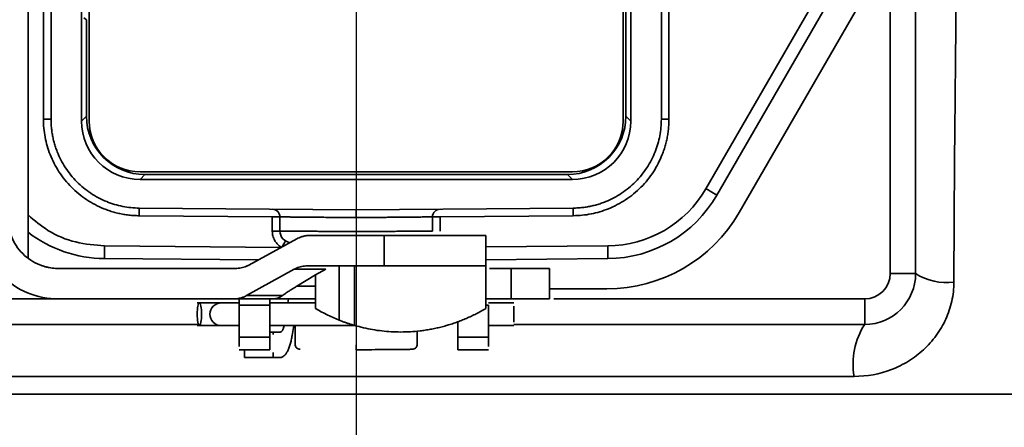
# Model space of a CAD drawing. Header units: millimetres. Extents: x 92 to 152, y 67 to 203.
# Tile 6 of 12: x 141.57 to 145.44, y 73.22 to 74.83. Entities that reach past the tile are written whole.
import ezdxf

# ---------------------------------------------------------------- set-up
doc = ezdxf.new("R2010")
doc.units = ezdxf.units.MM
doc.layers.add('SLD-0', color=179, linetype='Continuous')
doc.layers.add('标注层', color=7, linetype='Continuous')
doc.styles.add('SLDTEXTSTYLE1', font='GOTHIC.TTF', dxfattribs={"width": 0.79431})
doc.styles.add('SLDTEXTSTYLE2', font='GOTHIC.TTF', dxfattribs={"width": 0.913})
doc.dimstyles.new('SLDDIMSTYLE0', dxfattribs={"dimtxt": 2.5, "dimasz": 3.5, "dimexe": 0, "dimexo": 0.0625, "dimgap": 0.625, "dimtad": 2, "dimlfac": 10, "dimrnd": 1e-09, "dimzin": 12, "dimdsep": 46, "dimtxsty": 'SLDTEXTSTYLE1', "dimblk1": 'NONE', "dimblk2": 'NONE', "dimsah": 1, "dimcen": 0.09, "dimadec": 0, "dimazin": 3, "dimtfac": 1, "dimtofl": 0, "dimtmove": 0, "dimatfit": 3, "dimldrblk": 'NONE', "dimfxl": 0, "dimfrac": 2, "dimtolj": 1, "dimtzin": 12, "dimarcsym": 0})

# ---------------------------------------------------------------- blocks, each defined once
blk = doc.blocks.new('_D_2')
at = {"layer": '标注层'}
for p, q in [((124.7256, 93.6186), (124.7256, 66.8735)), ((142.8906, 75.5036), (142.8906, 66.8735)), ((124.7256, 67.3735), (142.8906, 67.3735))]:
    blk.add_line(p, q, dxfattribs=at)
for points in [[(124.7256, 67.3735), (126.7256, 67.1235), (126.7256, 67.6235)], [(142.8906, 67.3735), (140.8906, 67.6235), (140.8906, 67.1235)]]:
    blk.add_solid(points, dxfattribs=at)
at = {"layer": '标注层', "insert": (129.5008, 70.5962), "char_height": 2.5, "attachment_point": 1, "style": 'SLDTEXTSTYLE2'}
blk.add_mtext('181.65', dxfattribs=at)
blk = doc.blocks.new('_NONE')

msp = doc.modelspace()

# ---------------------------------------------------------------- linework, layer by layer
at = {"layer": 'SLD-0', "color": 179, "linetype": 'Continuous', "lineweight": 35}
for p, q in [((145.0906, 76.7286), (145.0906, 73.8286)), ((141.6006, 73.8882), (141.6006, 76.6691)), ((141.8106, 76.1286), (141.8106, 74.4285)), ((143.9406, 76.1286), (143.9406, 74.4286)), ((143.9706, 74.4285), (143.9706, 76.1286)), ((141.6606, 74.436), (141.6606, 76.1211)), ((141.6906, 76.1211), (141.6906, 74.436)), ((143.9514, 76.1094), (143.9514, 74.4477)), ((144.0906, 74.436), (144.0906, 76.1211)), ((144.1206, 76.1211), (144.1206, 74.436)), ((144.7803, 75.0536), (144.2657, 74.1622)), ((144.8236, 75.0286), (144.309, 74.1372)), ((144.9189, 74.9736), (144.3964, 74.0686)), ((141.8406, 74.4286), (141.8406, 74.8583)), ((141.8298, 74.8273), (141.82, 74.8343)), ((141.8298, 74.4477), (141.8298, 74.8273)), ((141.6606, 74.436), (141.6906, 74.436)), ((141.8106, 74.4285), (141.8298, 74.4477)), ((143.9514, 74.4477), (143.9706, 74.4285)), ((144.1206, 74.436), (144.0906, 74.436)), ((143.7406, 74.2286), (142.0406, 74.2286)), ((142.0598, 74.2178), (142.0406, 74.1986)), ((142.0406, 74.1986), (143.7406, 74.1986)), ((143.7214, 74.2178), (142.0598, 74.2178)), ((143.7406, 74.1986), (143.7214, 74.2178)), ((144.2741, 74.1573), (144.2657, 74.1622)), ((144.2822, 74.1526), (144.2741, 74.1573)), ((144.2897, 74.1483), (144.2822, 74.1526)), ((144.2963, 74.1445), (144.2897, 74.1483)), ((144.3017, 74.1414), (144.2963, 74.1445)), ((144.3057, 74.1391), (144.3017, 74.1414)), ((144.3081, 74.1377), (144.3057, 74.1391)), ((144.309, 74.1372), (144.3081, 74.1377)), ((142.0374, 74.0727), (142.0375, 74.0772)), ((142.0374, 74.0675), (142.0374, 74.0727)), ((142.0375, 74.086), (142.8906, 74.0786)), ((142.0375, 74.0854), (142.0375, 74.086)), ((142.0375, 74.0837), (142.0375, 74.0854)), ((142.0375, 74.0809), (142.0375, 74.0837)), ((142.0375, 74.0772), (142.0375, 74.0809)), ((142.8906, 74.0786), (143.7437, 74.086)), ((143.7437, 74.0854), (143.7437, 74.086)), ((143.7437, 74.0837), (143.7437, 74.0854)), ((143.7437, 74.0809), (143.7437, 74.0837)), ((143.7437, 74.0772), (143.7437, 74.0809)), ((143.7438, 74.0727), (143.7437, 74.0772)), ((143.7438, 74.0675), (143.7438, 74.0727)), ((142.0373, 74.0619), (142.0374, 74.0675)), ((142.0373, 74.056), (142.0373, 74.0619)), ((142.5606, 74.0514), (142.0373, 74.056)), ((142.5606, 73.9958), (142.5606, 74.0514)), ((142.5906, 74.0514), (142.5906, 73.9958)), ((143.1906, 74.0514), (143.1906, 73.9958)), ((143.7439, 74.056), (143.2206, 74.0514)), ((143.2206, 74.0514), (143.2206, 73.9958)), ((143.7439, 74.0619), (143.7438, 74.0675)), ((143.7439, 74.056), (143.7439, 74.0619)), ((142.5906, 73.9958), (142.5606, 73.9958)), ((142.6571, 73.9652), (142.4686, 73.862)), ((143.0006, 73.9786), (142.7098, 73.9786)), ((143.0006, 73.9786), (143.0006, 73.8586)), ((143.4006, 73.9786), (143.4006, 73.8586)), ((142.5051, 73.8819), (141.9009, 73.8872)), ((143.8803, 73.8872), (143.4006, 73.883)), ((142.4159, 73.8486), (141.7206, 73.8486)), ((142.4599, 73.742), (142.6464, 73.8452)), ((142.7708, 73.8452), (142.6464, 73.8452)), ((142.6986, 73.8586), (143.0006, 73.8586)), ((142.7708, 73.8452), (142.7306, 73.8229)), ((142.8243, 73.8586), (142.8243, 73.645)), ((142.8841, 73.6244), (142.8841, 73.8586)), ((143.4006, 73.8586), (143.4006, 73.6915)), ((143.5006, 73.8486), (143.415, 73.8486)), ((143.5006, 73.7286), (143.5006, 73.8486)), ((143.6506, 73.7286), (143.6506, 73.8486)), ((142.657, 73.7786), (142.7306, 73.8229)), ((142.7306, 73.8229), (142.7306, 73.7786)), ((145.0906, 73.8286), (144.9906, 73.8286)), ((142.7306, 73.7786), (142.657, 73.7786)), ((142.7306, 73.7786), (142.7306, 73.6915)), ((143.8768, 73.7686), (143.6506, 73.7686)), ((142.4078, 73.7286), (141.7206, 73.7286)), ((142.5625, 73.7286), (142.4078, 73.7286)), ((142.6007, 73.742), (142.4599, 73.742)), ((142.7306, 73.7286), (142.5625, 73.7286)), ((142.6241, 73.7286), (142.6217, 73.7136)), ((143.5006, 73.7286), (143.4006, 73.7286)), ((144.8906, 73.6286), (144.8906, 73.7286)), ((142.3606, 73.7136), (142.2654, 73.7136)), ((142.4306, 73.7136), (142.3606, 73.7136)), ((142.5506, 73.7039), (142.4306, 73.7039)), ((142.4306, 73.7039), (142.4306, 73.5778)), ((142.7306, 73.7136), (142.5506, 73.7136)), ((142.5506, 73.7039), (142.5506, 73.5778)), ((143.5107, 73.7136), (143.4106, 73.7136)), ((143.4106, 73.5778), (143.4106, 73.7039)), ((142.2737, 73.6286), (140.8906, 73.6286)), ((142.2654, 73.6236), (142.3606, 73.6236)), ((142.3606, 73.6236), (142.4304, 73.6236)), ((142.5506, 73.6236), (142.8887, 73.6236)), ((142.6389, 73.5852), (142.6451, 73.6236)), ((142.6506, 73.6236), (142.6506, 73.5483)), ((143.2906, 73.5778), (143.2906, 73.6405)), ((143.4106, 73.6236), (143.5107, 73.6236)), ((144.8906, 73.6286), (143.5106, 73.6286)), ((142.4306, 73.5778), (142.5506, 73.5778)), ((142.5645, 73.5986), (142.5506, 73.5986)), ((142.5645, 73.5986), (142.5645, 73.5884)), ((142.5924, 73.5986), (142.5645, 73.5986)), ((143.1306, 73.5483), (143.1306, 73.6028)), ((143.4106, 73.5778), (143.2906, 73.5778)), ((142.4304, 73.5286), (142.5508, 73.5286)), ((142.4518, 73.5286), (142.4518, 73.4986)), ((143.2904, 73.5286), (143.4108, 73.5286)), ((142.5645, 73.4986), (142.4518, 73.4986)), ((142.5645, 73.518), (142.5645, 73.4986)), ((142.5645, 73.4986), (142.5924, 73.4986)), ((144.8489, 73.4238), (140.9323, 73.4238)), ((142.8906, 73.3536), (133.4906, 73.3536)), ((152.2906, 73.3536), (142.8906, 73.3536))]:
    msp.add_line(p, q, dxfattribs=at)
at = {"layer": 'SLD-0', "color": 8, "linetype": 'Continuous', "lineweight": 35}
for p, q in [((144.9906, 73.8286), (144.9906, 75.1686)), ((142.6102, 73.9526), (142.6117, 73.955)), ((142.6117, 73.955), (142.6125, 73.9565)), ((142.6125, 73.9565), (142.6128, 73.957)), ((142.5949, 73.9311), (141.9013, 73.9372)), ((142.5989, 73.9333), (142.6006, 73.9362)), ((142.6006, 73.9362), (142.6034, 73.941)), ((142.6034, 73.941), (142.6061, 73.9455)), ((142.6061, 73.9455), (142.6084, 73.9494)), ((142.6084, 73.9494), (142.6102, 73.9526)), ((143.8799, 73.9372), (143.4006, 73.933)), ((140.8906, 73.7286), (141.7206, 73.7286)), ((143.6681, 73.7286), (144.8906, 73.7286)), ((143.4106, 73.7039), (143.4006, 73.7039))]:
    msp.add_line(p, q, dxfattribs=at)
at = {"layer": 'SLD-0', "color": 179, "linetype": 'Continuous', "lineweight": 35}
for centre, radius, start, end in [((142.0406, 74.4286), 0.2, 180, 270), ((143.7406, 74.4286), 0.2, 270, 0), ((143.876, 74.3872), 0.5, 270.5, 330), ((142.5606, 74.0514), 0.03, 360, 89.5), ((143.2206, 74.0514), 0.03, 90.5, 180), ((143.8768, 74.3686), 0.6, 270, 330), ((142.6356, 73.9958), 0.045, 180, 264.3975), ((141.9052, 74.3872), 0.5, 232.4626, 269.5), ((144.8906, 73.8286), 0.2, 270, 0), ((144.8906, 73.8286), 0.1, 270, 0), ((145.2119, 74.0165), 0.2237, 237.1677, 277.5152), ((142.3606, 73.6686), 0.045, 90, 270), ((145.1276, 73.4737), 0.2831, 146.838, 190.1655)]:
    msp.add_arc(centre, radius, start, end, dxfattribs=at)
for centre, major_axis, end_param in [((142.0406, 74.4286), (-0.1626, -0.1626), 7.068545), ((142.0598, 74.4478), (-0.1626, -0.1626), 7.068545), ((143.7214, 74.4478), (0.1626, -0.1626), 7.068545), ((143.7406, 74.4286), (0.1626, -0.1626), 7.068546)]:
    msp.add_ellipse(centre, major_axis=major_axis, ratio=0.999924, start_param=5.497825, end_param=end_param, dxfattribs=at)
for points, knots in [([(145.2306, 76.6731), (145.2321, 76.5306), (145.2342, 76.3958), (145.2376, 76.2041), (145.2389, 76.142), (145.2413, 76.0207), (145.2425, 75.9615), (145.248, 75.674), (145.2508, 75.4735), (145.2513, 75.1657), (145.2509, 75.0619), (145.2497, 74.898), (145.2492, 74.8419), (145.2481, 74.7269), (145.2475, 74.668), (145.2456, 74.4859), (145.2443, 74.3575), (145.2422, 74.0829), (145.2415, 73.9408), (145.2411, 73.7947)], [0, 0, 0, 0, 0.125, 0.125, 0.1875, 0.1875, 0.25, 0.25, 0.5, 0.5, 0.625, 0.625, 0.6875, 0.6875, 0.75, 0.75, 0.875, 0.875, 1, 1, 1, 1]), ([(142.0373, 74.056), (142.0304, 74.0562), (142.0168, 74.0565), (141.9965, 74.0583), (141.9764, 74.0612), (141.9565, 74.0652), (141.9369, 74.0702), (141.9174, 74.0763), (141.8927, 74.0855), (141.8634, 74.0991), (141.8303, 74.1187), (141.7991, 74.1417), (141.7703, 74.168), (141.7442, 74.1971), (141.7215, 74.2284), (141.7022, 74.2617), (141.6868, 74.2958), (141.6749, 74.3304), (141.6667, 74.365), (141.6615, 74.4003), (141.6609, 74.424), (141.6606, 74.436)], [0, 0, 0, 0, 0.034567, 0.068883, 0.103046, 0.137155, 0.17131, 0.205611, 0.240155, 0.304403, 0.368741, 0.434339, 0.500029, 0.565627, 0.631317, 0.695565, 0.759902, 0.820143, 0.879884, 0.939658, 1, 1, 1, 1]), ([(141.6906, 74.436), (141.6907, 74.4297), (141.6909, 74.4171), (141.6924, 74.3984), (141.6949, 74.3799), (141.6984, 74.3615), (141.7029, 74.3434), (141.7083, 74.3254), (141.7207, 74.2914), (141.7453, 74.2433), (141.7904, 74.1879), (141.8454, 74.1424), (141.8974, 74.1152), (141.9404, 74.1001), (141.9722, 74.0922), (142.0047, 74.0872), (142.0266, 74.0864), (142.0375, 74.086)], [0, 0, 0, 0, 0.03459, 0.068927, 0.103111, 0.137241, 0.171417, 0.205738, 0.240303, 0.370117, 0.500028, 0.629842, 0.759754, 0.820028, 0.879804, 0.939617, 1, 1, 1, 1]), ([(143.7437, 74.086), (143.75, 74.0861), (143.7625, 74.0865), (143.7812, 74.0882), (143.7997, 74.0908), (143.818, 74.0944), (143.8361, 74.0991), (143.8541, 74.1047), (143.888, 74.1174), (143.9358, 74.1424), (143.9908, 74.1879), (144.0359, 74.2433), (144.0626, 74.2956), (144.0774, 74.3387), (144.085, 74.3706), (144.0897, 74.4031), (144.0903, 74.425), (144.0906, 74.436)], [0, 0, 0, 0, 0.03459, 0.068927, 0.103111, 0.137241, 0.171417, 0.205738, 0.240303, 0.370117, 0.500028, 0.629842, 0.759754, 0.820028, 0.879804, 0.939617, 1, 1, 1, 1]), ([(144.1206, 74.436), (144.1205, 74.4291), (144.1203, 74.4155), (144.1186, 74.3952), (144.1159, 74.3751), (144.1121, 74.3552), (144.1073, 74.3354), (144.1013, 74.3159), (144.0923, 74.2912), (144.079, 74.2617), (144.0597, 74.2285), (144.037, 74.1971), (144.011, 74.168), (143.9821, 74.1417), (143.9509, 74.1187), (143.9178, 74.0991), (143.8839, 74.0834), (143.8494, 74.0713), (143.8149, 74.0627), (143.7796, 74.0573), (143.7559, 74.0564), (143.7439, 74.056)], [0, 0, 0, 0, 0.0345674, 0.0688834, 0.103046, 0.1371549, 0.1713099, 0.2056106, 0.2401552, 0.3044034, 0.3687406, 0.4343392, 0.5000286, 0.5656272, 0.6313166, 0.6955648, 0.759902, 0.820143, 0.8798836, 0.9396581, 1, 1, 1, 1]), ([(142.8906, 74.0786), (142.8906, 74.0785), (142.8906, 74.0783), (142.8907, 74.0769), (142.8907, 74.074), (142.8907, 74.0661), (142.8906, 74.0556), (142.8906, 74.0486)], [0, 0, 0, 0, 0.1066493, 0.2192524, 0.3364739, 0.5587003, 1, 1, 1, 1]), ([(141.7206, 73.7286), (141.6787, 73.7286), (141.6368, 73.7369), (141.5594, 73.7689), (141.5239, 73.7927), (141.4647, 73.8519), (141.441, 73.8874), (141.4089, 73.9648), (141.4006, 74.0067), (141.4006, 74.0486)], [0, 0, 0, 0, 0.25, 0.25, 0.5, 0.5, 0.75, 0.75, 1, 1, 1, 1]), ([(141.7206, 73.8486), (141.7164, 73.8486), (141.708, 73.8488), (141.6955, 73.85), (141.6831, 73.8519), (141.6709, 73.8547), (141.6588, 73.8582), (141.6381, 73.8657), (141.61, 73.8802), (141.5782, 73.9062), (141.5522, 73.9379), (141.5358, 73.9698), (141.5264, 73.9987), (141.5215, 74.0234), (141.5209, 74.0401), (141.5206, 74.0486)], [0, 0, 0, 0, 0.0403222, 0.0803171, 0.1201425, 0.159958, 0.1999236, 0.2401972, 0.3700419, 0.5000573, 0.629902, 0.7599174, 0.8400454, 0.9196463, 1, 1, 1, 1]), ([(142.5906, 74.0514), (142.5905, 74.0514), (142.5904, 74.0514), (142.5896, 74.0514), (142.5882, 74.0514), (142.5863, 74.0514), (142.5842, 74.0514), (142.5831, 74.0514), (142.5824, 74.0514), (142.5818, 74.0514), (142.5812, 74.0514), (142.5805, 74.0514), (142.5791, 74.0514), (142.5762, 74.0514), (142.5721, 74.0514), (142.5666, 74.0514), (142.5628, 74.0514), (142.5606, 74.0514)], [0, 0, 0, 0, 0.097014, 0.177039, 0.240062, 0.36862, 0.434175, 0.467117, 0.480309, 0.500105, 0.518959, 0.533094, 0.566036, 0.631591, 0.760149, 0.860956, 1, 1, 1, 1]), ([(142.8906, 74.0486), (142.8847, 74.0486), (142.8732, 74.0487), (142.8565, 74.0489), (142.841, 74.049), (142.8266, 74.0492), (142.8134, 74.0493), (142.8014, 74.0494), (142.7905, 74.0495), (142.7807, 74.0496), (142.7626, 74.0498), (142.7369, 74.05), (142.7054, 74.0503), (142.6775, 74.0506), (142.6535, 74.0508), (142.6334, 74.051), (142.6173, 74.0512), (142.6051, 74.0513), (142.5966, 74.0514), (142.5915, 74.0514), (142.5909, 74.0514), (142.5906, 74.0514)], [0, 0, 0, 0, 0.037723, 0.073223, 0.106499, 0.137551, 0.166379, 0.192984, 0.217364, 0.23952, 0.259452, 0.34219, 0.422999, 0.501878, 0.578828, 0.653848, 0.726938, 0.798098, 0.867329, 0.93463, 1, 1, 1, 1]), ([(143.1906, 74.0514), (143.1905, 74.0514), (143.1903, 74.0514), (143.1887, 74.0514), (143.1861, 74.0514), (143.1823, 74.0513), (143.1773, 74.0513), (143.1712, 74.0512), (143.1637, 74.0512), (143.155, 74.0511), (143.145, 74.051), (143.1337, 74.0509), (143.1211, 74.0507), (143.1072, 74.0506), (143.092, 74.0505), (143.0756, 74.0503), (143.058, 74.0502), (143.0392, 74.05), (143.0193, 74.0498), (142.9994, 74.0496), (142.9782, 74.0494), (142.9541, 74.0492), (142.9243, 74.0489), (142.9024, 74.0487), (142.8906, 74.0486)], [0, 0, 0, 0, 0.036893, 0.074453, 0.11268, 0.151574, 0.191135, 0.231364, 0.272259, 0.313822, 0.356052, 0.398949, 0.442513, 0.486744, 0.531643, 0.577208, 0.623441, 0.670341, 0.717908, 0.766142, 0.80795, 0.860865, 0.924883, 1, 1, 1, 1]), ([(143.2206, 74.0514), (143.2191, 74.0514), (143.2163, 74.0514), (143.2126, 74.0514), (143.2086, 74.0514), (143.205, 74.0514), (143.2021, 74.0514), (143.2007, 74.0514), (143.2, 74.0514), (143.1994, 74.0514), (143.1988, 74.0514), (143.1981, 74.0514), (143.197, 74.0514), (143.1949, 74.0514), (143.1927, 74.0514), (143.191, 74.0514), (143.1907, 74.0514), (143.1906, 74.0514)], [0, 0, 0, 0, 0.097015, 0.17704, 0.240062, 0.36862, 0.434175, 0.467117, 0.480309, 0.500117, 0.518959, 0.533094, 0.566036, 0.631591, 0.760149, 0.860958, 1, 1, 1, 1]), ([(142.5976, 73.9311), (142.5954, 73.9325), (142.591, 73.9353), (142.5849, 73.9403), (142.5795, 73.9458), (142.5746, 73.9519), (142.5683, 73.9617), (142.562, 73.9762), (142.5611, 73.9892), (142.5606, 73.9958)], [0, 0, 0, 0, 0.101591, 0.201376, 0.300409, 0.399769, 0.500525, 0.748103, 1, 1, 1, 1]), ([(142.5906, 73.9958), (142.5907, 73.9958), (142.5909, 73.9958), (142.5926, 73.9958), (142.5954, 73.9957), (142.5995, 73.9957), (142.605, 73.9956), (142.6121, 73.9956), (142.6207, 73.9955), (142.6311, 73.9954), (142.6432, 73.9953), (142.6571, 73.9952), (142.6728, 73.9951), (142.6904, 73.995), (142.7099, 73.9948), (142.7311, 73.9947), (142.7541, 73.9945), (142.7788, 73.9944), (142.805, 73.9942), (142.8325, 73.994), (142.8612, 73.9938), (142.8807, 73.9936), (142.8906, 73.9936)], [0, 0, 0, 0, 0.037169, 0.075688, 0.115559, 0.15678, 0.199352, 0.243275, 0.288549, 0.335173, 0.383148, 0.432473, 0.48315, 0.535176, 0.588553, 0.643281, 0.699358, 0.756786, 0.815565, 0.875693, 0.937172, 1, 1, 1, 1]), ([(142.8906, 73.9936), (142.8963, 73.9936), (142.9075, 73.9937), (142.9242, 73.9938), (142.9406, 73.9939), (142.9567, 73.994), (142.9723, 73.9941), (142.9875, 73.9943), (143.0023, 73.9944), (143.0165, 73.9945), (143.0303, 73.9946), (143.0435, 73.9946), (143.0561, 73.9947), (143.0682, 73.9948), (143.0797, 73.9949), (143.0905, 73.995), (143.1008, 73.9951), (143.1105, 73.9951), (143.1196, 73.9952), (143.128, 73.9953), (143.1359, 73.9953), (143.1432, 73.9954), (143.1499, 73.9954), (143.156, 73.9955), (143.1616, 73.9955), (143.1666, 73.9956), (143.1711, 73.9956), (143.1751, 73.9956), (143.1786, 73.9957), (143.1816, 73.9957), (143.1841, 73.9957), (143.1862, 73.9957), (143.1878, 73.9958), (143.1891, 73.9958), (143.19, 73.9958), (143.1905, 73.9958), (143.1906, 73.9958), (143.1906, 73.9958)], [0, 0, 0, 0, 0.036008, 0.071579, 0.106713, 0.141409, 0.175667, 0.209488, 0.242872, 0.275818, 0.308327, 0.340398, 0.372032, 0.403228, 0.433987, 0.464309, 0.494193, 0.523639, 0.552648, 0.58122, 0.609354, 0.63705, 0.66431, 0.691131, 0.717515, 0.743462, 0.768971, 0.794043, 0.818677, 0.842873, 0.866633, 0.889954, 0.912838, 0.935285, 0.957294, 0.978866, 1, 1, 1, 1]), ([(142.6571, 73.9652), (142.6601, 73.9667), (142.6669, 73.9702), (142.6788, 73.9744), (142.6934, 73.9778), (142.7041, 73.9783), (142.7098, 73.9786)], [0, 0, 0, 0, 0.187667, 0.416889, 0.68767, 1, 1, 1, 1]), ([(143.0006, 73.9786), (143.0069, 73.9786), (143.0196, 73.9786), (143.0384, 73.9786), (143.0571, 73.9786), (143.0756, 73.9786), (143.0939, 73.9786), (143.1121, 73.9786), (143.1301, 73.9786), (143.1546, 73.9786), (143.1849, 73.9786), (143.2201, 73.9786), (143.2533, 73.9786), (143.2839, 73.9786), (143.3116, 73.9786), (143.3358, 73.9786), (143.3564, 73.9786), (143.3728, 73.9786), (143.3853, 73.9786), (143.3941, 73.9786), (143.3996, 73.9786), (143.4003, 73.9786), (143.4006, 73.9786)], [0, 0, 0, 0, 0.03025, 0.060297, 0.090206, 0.120045, 0.149881, 0.179782, 0.209815, 0.240046, 0.304316, 0.368671, 0.434309, 0.500032, 0.56567, 0.631394, 0.695664, 0.760019, 0.820236, 0.879946, 0.939688, 1, 1, 1, 1]), ([(141.9009, 73.8872), (141.9009, 73.8872), (141.9009, 73.8926), (141.9011, 73.9111), (141.9012, 73.9241), (141.9013, 73.9372)], [0, 0, 0, 0, 0.5, 0.5, 1, 1, 1, 1]), ([(143.8803, 73.8872), (143.8803, 73.8872), (143.8803, 73.8926), (143.8801, 73.9111), (143.88, 73.9241), (143.8799, 73.9372)], [0, 0, 0, 0, 0.5, 0.5, 1, 1, 1, 1]), ([(142.4686, 73.862), (142.4653, 73.8603), (142.4588, 73.857), (142.4485, 73.8532), (142.4379, 73.8506), (142.427, 73.8489), (142.4196, 73.8487), (142.4159, 73.8486)], [0, 0, 0, 0, 0.200978, 0.399458, 0.597448, 0.79697, 1, 1, 1, 1]), ([(142.6464, 73.8452), (142.6496, 73.8468), (142.6561, 73.8501), (142.6663, 73.8539), (142.6768, 73.8566), (142.6876, 73.8582), (142.6949, 73.8584), (142.6986, 73.8586)], [0, 0, 0, 0, 0.201214, 0.399777, 0.59773, 0.797133, 1, 1, 1, 1]), ([(143.4006, 73.8586), (143.4005, 73.8586), (143.4003, 73.8586), (143.399, 73.8586), (143.3968, 73.8586), (143.3937, 73.8586), (143.3898, 73.8586), (143.3849, 73.8586), (143.3792, 73.8586), (143.3702, 73.8586), (143.3564, 73.8586), (143.3358, 73.8586), (143.3116, 73.8586), (143.284, 73.8586), (143.2533, 73.8586), (143.2201, 73.8586), (143.1849, 73.8586), (143.1489, 73.8586), (143.1123, 73.8586), (143.0757, 73.8586), (143.0384, 73.8586), (143.0132, 73.8586), (143.0006, 73.8586)], [0, 0, 0, 0, 0.03025, 0.060297, 0.090206, 0.120045, 0.149881, 0.179782, 0.209815, 0.240046, 0.304316, 0.368671, 0.434309, 0.500032, 0.56567, 0.631394, 0.695664, 0.760019, 0.820236, 0.879946, 0.939688, 1, 1, 1, 1]), ([(142.657, 73.7786), (142.6535, 73.7764), (142.6471, 73.7726), (142.6386, 73.7673), (142.632, 73.7632), (142.6231, 73.7575), (142.6123, 73.7503), (142.6044, 73.7446), (142.6007, 73.742)], [0, 0, 0, 0, 0.167804, 0.307364, 0.418678, 0.501752, 0.768729, 1, 1, 1, 1]), ([(144.8489, 73.4238), (144.8993, 73.4238), (144.9492, 73.4331), (145.0186, 73.4598), (145.0411, 73.4709), (145.0836, 73.4972), (145.1033, 73.5121), (145.1399, 73.5458), (145.1568, 73.5646), (145.1861, 73.6049), (145.1987, 73.6263), (145.2194, 73.6718), (145.2275, 73.6959), (145.2382, 73.7445), (145.2411, 73.7694), (145.2411, 73.7947)], [0, 0, 0, 0, 0.25, 0.25, 0.375, 0.375, 0.5, 0.5, 0.625, 0.625, 0.75, 0.75, 0.875, 0.875, 1, 1, 1, 1]), ([(142.4599, 73.742), (142.4569, 73.7404), (142.4502, 73.7369), (142.4384, 73.7327), (142.424, 73.7293), (142.4135, 73.7288), (142.4078, 73.7286)], [0, 0, 0, 0, 0.187875, 0.41717, 0.687883, 1, 1, 1, 1]), ([(142.4306, 73.7286), (142.4306, 73.7285), (142.4306, 73.7283), (142.4306, 73.727), (142.4306, 73.7249), (142.4306, 73.7212), (142.4306, 73.7147), (142.4306, 73.7075), (142.4306, 73.7039)], [0, 0, 0, 0, 0.126649, 0.250888, 0.374795, 0.500462, 0.748072, 1, 1, 1, 1]), ([(142.5506, 73.7286), (142.5506, 73.7285), (142.5506, 73.7283), (142.5506, 73.727), (142.5506, 73.7249), (142.5506, 73.7212), (142.5506, 73.7147), (142.5506, 73.7075), (142.5506, 73.7039)], [0, 0, 0, 0, 0.126649, 0.250888, 0.374795, 0.500462, 0.748072, 1, 1, 1, 1]), ([(142.5625, 73.7286), (142.5646, 73.7286), (142.5686, 73.7287), (142.5741, 73.7297), (142.5788, 73.7308), (142.5848, 73.7328), (142.5921, 73.7361), (142.598, 73.7401), (142.6007, 73.742)], [0, 0, 0, 0, 0.166006, 0.309439, 0.430298, 0.528592, 0.779913, 1, 1, 1, 1]), ([(143.6506, 73.7286), (143.6505, 73.7286), (143.6504, 73.7286), (143.649, 73.7286), (143.6469, 73.7286), (143.644, 73.7286), (143.6381, 73.7286), (143.6269, 73.7286), (143.6074, 73.7286), (143.5836, 73.7286), (143.5597, 73.7286), (143.538, 73.7286), (143.5195, 73.7286), (143.5069, 73.7286), (143.5006, 73.7286)], [0, 0, 0, 0, 0.048349, 0.096267, 0.144028, 0.191909, 0.240183, 0.370002, 0.500048, 0.629867, 0.759913, 0.840005, 0.919607, 1, 1, 1, 1]), ([(142.2655, 73.6686), (142.2655, 73.6803), (142.2664, 73.692), (142.2695, 73.7087), (142.2717, 73.7136), (142.2761, 73.7136), (142.2783, 73.7087), (142.2814, 73.692), (142.2823, 73.6803), (142.2823, 73.6686)], [0, 0, 0, 0, 0.25, 0.25, 0.5, 0.5, 0.75, 0.75, 1, 1, 1, 1]), ([(143.4006, 73.6915), (143.3944, 73.6879), (143.3821, 73.6806), (143.363, 73.6705), (143.3437, 73.6609), (143.3242, 73.6521), (143.3045, 73.6439), (143.2845, 73.6364), (143.2645, 73.6296), (143.2442, 73.6235), (143.2239, 73.618), (143.2035, 73.6132), (143.183, 73.6091), (143.1624, 73.6057), (143.1361, 73.6022), (143.1037, 73.5993), (143.0658, 73.5982), (143.0284, 73.5993), (142.9915, 73.6024), (142.9551, 73.6077), (142.919, 73.6149), (142.8958, 73.6212), (142.8841, 73.6244)], [0, 0, 0, 0, 0.043157, 0.08564, 0.12748, 0.16871, 0.209366, 0.249484, 0.289101, 0.328256, 0.36699, 0.405345, 0.443364, 0.481091, 0.518571, 0.587692, 0.65656, 0.723893, 0.791633, 0.860055, 0.929425, 1, 1, 1, 1]), ([(142.2823, 73.6686), (142.2823, 73.6568), (142.2814, 73.6451), (142.2783, 73.6284), (142.2761, 73.6236), (142.2717, 73.6236), (142.2695, 73.6284), (142.2664, 73.6451), (142.2655, 73.6568), (142.2655, 73.6686)], [0, 0, 0, 0, 0.25, 0.25, 0.5, 0.5, 0.75, 0.75, 1, 1, 1, 1]), ([(142.8243, 73.645), (142.8285, 73.6434), (142.8367, 73.6401), (142.8491, 73.6356), (142.8611, 73.6315), (142.8729, 73.6277), (142.8804, 73.6255), (142.8841, 73.6244)], [0, 0, 0, 0, 0.207064, 0.410484, 0.610369, 0.806834, 1, 1, 1, 1]), ([(142.6079, 73.6274), (142.6076, 73.6253), (142.6068, 73.6211), (142.6053, 73.6155), (142.6036, 73.6105), (142.601, 73.6049), (142.5973, 73.5997), (142.5941, 73.5989), (142.5924, 73.5986)], [0, 0, 0, 0, 0.126869, 0.25092, 0.374644, 0.500551, 0.748115, 1, 1, 1, 1]), ([(142.5506, 73.5778), (142.5506, 73.5748), (142.5506, 73.5689), (142.5506, 73.5609), (142.5506, 73.5537), (142.5506, 73.5472), (142.5506, 73.5403), (142.5506, 73.534), (142.5506, 73.5294), (142.5506, 73.5288), (142.5506, 73.5286)], [0, 0, 0, 0, 0.101216, 0.200749, 0.299687, 0.399136, 0.500185, 0.66742, 0.832315, 1, 1, 1, 1]), ([(142.5924, 73.4986), (142.5936, 73.4986), (142.596, 73.4988), (142.5996, 73.4999), (142.6031, 73.5017), (142.6078, 73.5051), (142.6136, 73.5112), (142.6201, 73.5216), (142.6261, 73.5346), (142.6313, 73.5498), (142.6357, 73.5666), (142.6378, 73.579), (142.6389, 73.5852)], [0, 0, 0, 0, 0.061447, 0.122563, 0.183645, 0.244986, 0.372375, 0.500072, 0.627461, 0.755158, 0.877349, 1, 1, 1, 1]), ([(143.2906, 73.5286), (143.2906, 73.5287), (143.2906, 73.5288), (143.2906, 73.5305), (143.2906, 73.5331), (143.2906, 73.5368), (143.2906, 73.5426), (143.2906, 73.5511), (143.2906, 73.5633), (143.2906, 73.5729), (143.2906, 73.5778)], [0, 0, 0, 0, 0.100982, 0.200392, 0.299327, 0.3989, 0.500205, 0.667317, 0.832209, 1, 1, 1, 1]), ([(142.6506, 73.5508), (142.6508, 73.5483), (142.6512, 73.5444), (142.6536, 73.5397), (142.6562, 73.5364), (142.6593, 73.5338), (142.664, 73.5312), (142.6679, 73.5308), (142.6704, 73.5305)], [0, 0, 0, 0, 0.238997, 0.367838, 0.499513, 0.631259, 0.760304, 1, 1, 1, 1]), ([(142.8906, 73.5286), (142.8906, 73.5286), (142.8906, 73.5288), (142.8906, 73.5304), (142.8907, 73.5333), (142.8907, 73.5376), (142.8906, 73.5428), (142.8906, 73.5467), (142.8906, 73.5486)], [0, 0, 0, 0, 0.132948, 0.284697, 0.453204, 0.63364, 0.818689, 1, 1, 1, 1]), ([(142.8906, 73.5286), (142.9074, 73.5287), (142.941, 73.529), (142.9886, 73.5294), (143.0313, 73.5298), (143.0665, 73.5301), (143.0925, 73.5303), (143.1082, 73.5305), (143.1096, 73.5305), (143.1102, 73.5305)], [0, 0, 0, 0, 0.1456398, 0.2912233, 0.4364929, 0.5818897, 0.7272144, 0.8724521, 1, 1, 1, 1]), ([(143.1249, 73.5365), (143.1238, 73.5355), (143.1218, 73.5337), (143.1171, 73.5312), (143.1132, 73.5308), (143.1106, 73.5305)], [0, 0, 0, 0, 0.263562, 0.52153, 1, 1, 1, 1]), ([(143.1249, 73.5365), (143.1258, 73.5375), (143.1276, 73.5396), (143.13, 73.5444), (143.1304, 73.5483), (143.1306, 73.5508)], [0, 0, 0, 0, 0.263583, 0.521557, 1, 1, 1, 1])]:
    msp.add_open_spline(points, degree=3, knots=knots, dxfattribs=at)
for points, degree in [([(144.2657, 74.1622), (144.186, 74.0242), (144.0392, 73.9386), (143.8799, 73.9372)], 3), ([(143.558, 73.8486), (143.5399, 73.8486), (143.5202, 73.8486), (143.5006, 73.8486)], 3), ([(143.6067, 73.8486), (143.5928, 73.8486), (143.5761, 73.8486), (143.558, 73.8486)], 3), ([(143.6392, 73.8486), (143.6317, 73.8486), (143.6206, 73.8486), (143.6067, 73.8486)], 3), ([(143.6506, 73.8486), (143.6467, 73.8486), (143.6392, 73.8486)], 2), ([(142.8243, 73.645), (142.7919, 73.658), (142.7605, 73.6735), (142.7306, 73.6915)], 3), ([(143.5106, 73.6686), (143.5106, 73.6803), (143.5106, 73.692), (143.5106, 73.7004)], 3), ([(143.5106, 73.6367), (143.5106, 73.6451), (143.5106, 73.6568), (143.5106, 73.6686)], 3), ([(142.4306, 73.5778), (142.4306, 73.5629), (142.4306, 73.5503), (142.4306, 73.5417)], 3), ([(143.4106, 73.5417), (143.4106, 73.5503), (143.4106, 73.5629), (143.4106, 73.5778)], 3)]:
    msp.add_open_spline(points, degree=degree, dxfattribs=at)
at = {"layer": 'SLD-0', "color": 8, "linetype": 'Continuous', "lineweight": 35}
msp.add_open_spline([(141.9013, 73.9372), (141.8632, 73.9405), (141.7856, 73.9472), (141.6808, 73.9902), (141.6257, 74.0375), (141.6006, 74.0589)], degree=3, knots=[0, 0, 0, 0, 0.34527, 0.702513, 1, 1, 1, 1], dxfattribs=at)

# ---------------------------------------------------------------- dimensions: what is measured, and where the dimension line sits
at = {"layer": '标注层'}
dim = msp.add_linear_dim(base=(124.7256, 67.3735), p1=(142.8906, 76.0036), p2=(124.7256, 94.1186), dimstyle='SLDDIMSTYLE0', dxfattribs=at)
dim.commit()
dim.dimension.update_dxf_attribs({"geometry": '_D_2', "text_midpoint": (133.8081, 67.3735), "dimtype": 160})

doc.saveas('drawing.dxf')
